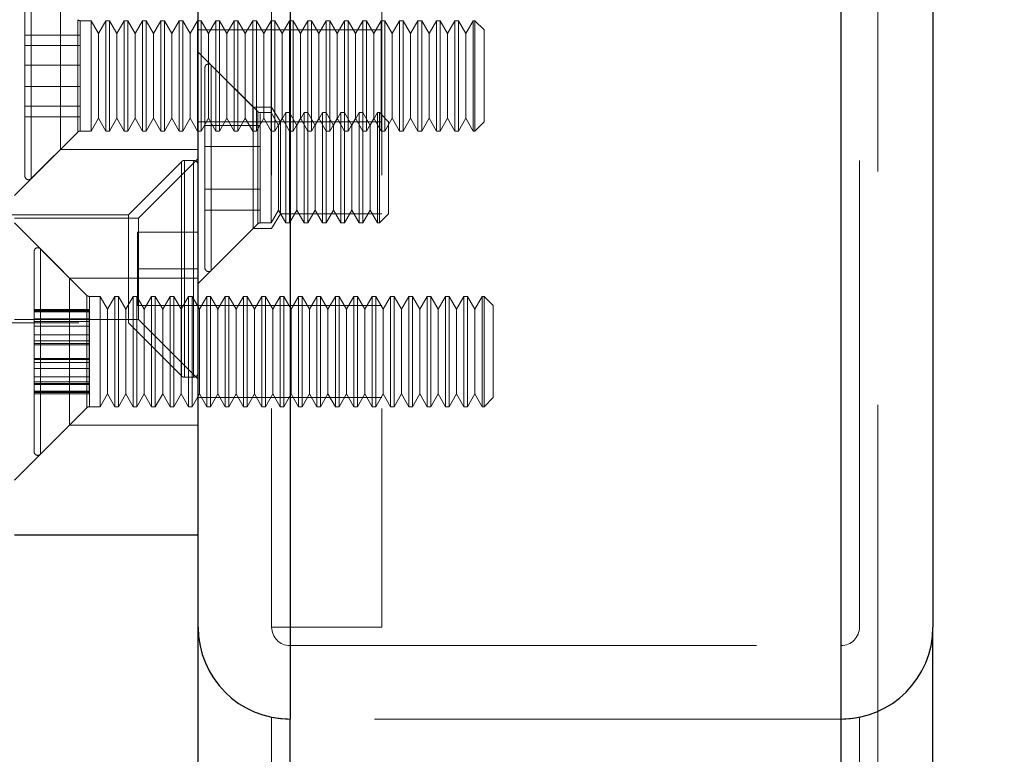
# Model space of a CAD drawing. Header units: millimetres. Extents: x 8 to 290, y 2 to 202.
# Tile 120 of 189: x 139.01 to 141.69, y 172.79 to 174.79. Entities that reach past the tile are written whole.
import ezdxf

# ---------------------------------------------------------------- set-up
doc = ezdxf.new("R2010")
doc.units = ezdxf.units.MM
doc.linetypes.add('HIDDEN', pattern=[1.905, 1.27, -0.635])
doc.styles.add('SLDTEXTSTYLE2', font='TXT', dxfattribs={"width": 0.605})
doc.dimstyles.new('SLDDIMSTYLE0', dxfattribs={"dimtxt": 2.568319, "dimasz": 3, "dimexe": 0, "dimexo": 0.0625, "dimgap": 0.64208, "dimtad": 1, "dimlfac": 20, "dimrnd": 1e-09, "dimzin": 12, "dimdsep": 46, "dimtxsty": 'SLDTEXTSTYLE2', "dimsah": 1, "dimcen": 0.09, "dimadec": 0, "dimazin": 3, "dimtfac": 1, "dimtmove": 0, "dimatfit": 0, "dimfxl": 1, "dimfrac": 2, "dimtolj": 1, "dimtzin": 12, "dimarcsym": 0})
doc.dimstyles.new('SLDDIMSTYLE1', dxfattribs={"dimtxt": 3.595646, "dimasz": 3, "dimexe": 0, "dimexo": 0.0625, "dimgap": 0.898912, "dimtad": 1, "dimlfac": 20, "dimrnd": 1e-09, "dimzin": 12, "dimdsep": 46, "dimtxsty": 'SLDTEXTSTYLE2', "dimsah": 1, "dimcen": 0.09, "dimadec": 0, "dimazin": 3, "dimtfac": 1, "dimtofl": 0, "dimtmove": 0, "dimatfit": 3, "dimfxl": 1, "dimfrac": 2, "dimtolj": 1, "dimtzin": 12, "dimarcsym": 0})
doc.dimstyles.new('SLDDIMSTYLE2', dxfattribs={"dimtxt": 2.568319, "dimasz": 3, "dimexe": 0, "dimexo": 0.0625, "dimgap": 0.64208, "dimtad": 1, "dimlfac": 20, "dimrnd": 1e-09, "dimzin": 12, "dimdsep": 46, "dimtxsty": 'SLDTEXTSTYLE2', "dimsah": 1, "dimcen": 0.09, "dimadec": 0, "dimazin": 3, "dimtfac": 1, "dimtofl": 0, "dimtmove": 0, "dimatfit": 3, "dimfxl": 1, "dimfrac": 2, "dimtolj": 1, "dimtzin": 12, "dimarcsym": 0})

# ---------------------------------------------------------------- blocks, each defined once
blk = doc.blocks.new('_D')
at = {"color": 7, "linetype": 'Continuous', "lineweight": 0}
for p, q in [((147.6323, 177.0108), (147.6323, 182.5968)), ((142.5417, 177.0108), (148.6323, 177.0108)), ((147.6323, 177.0108), (147.6323, 176.0108)), ((142.5417, 176.0108), (148.6323, 176.0108)), ((147.6323, 176.0108), (147.6323, 176.0008))]:
    blk.add_line(p, q, dxfattribs=at)
at = {"color": 7, "linetype": 'Continuous', "lineweight": 18}
for points in [[(147.6323, 177.0108), (148.3823, 180.0108), (146.8823, 180.0108)], [(147.6323, 176.0108), (146.8823, 173.0108), (148.3823, 173.0108)]]:
    blk.add_solid(points, dxfattribs=at)
at = {"color": 7, "linetype": 'Continuous', "lineweight": 18, "insert": (144.2216, 178.6771), "char_height": 2.64583, "attachment_point": 1, "rotation": 90, "style": 'SLDTEXTSTYLE2'}
blk.add_mtext('20', dxfattribs=at)
blk = doc.blocks.new('_D_1')
at = {"color": 7, "linetype": 'Continuous', "lineweight": 0}
for p, q in [((142.5417, 177.0108), (152.6417, 177.0108)), ((151.6417, 177.0108), (151.6417, 139.8358)), ((142.3667, 139.8358), (152.6417, 139.8358))]:
    blk.add_line(p, q, dxfattribs=at)
at = {"color": 7, "linetype": 'Continuous', "lineweight": 18}
for points in [[(151.6417, 177.0108), (150.8917, 174.0108), (152.3917, 174.0108)], [(151.6417, 139.8358), (152.3917, 142.8358), (150.8917, 142.8358)]]:
    blk.add_solid(points, dxfattribs=at)
at = {"color": 7, "linetype": 'Continuous', "lineweight": 18, "insert": (146.8668, 150.8778), "char_height": 3.70417, "attachment_point": 1, "rotation": 90, "style": 'SLDTEXTSTYLE2'}
blk.add_mtext('743,50', dxfattribs=at)
blk = doc.blocks.new('_D_3')
at = {"color": 7, "linetype": 'Continuous', "lineweight": 0}
blk.add_line((33.8917, 159.5789), (139.4917, 159.5789), dxfattribs=at)
at = {"color": 7, "linetype": 'Continuous', "lineweight": 18}
for points in [[(33.8917, 159.5789), (36.8917, 158.8289), (36.8917, 160.3289)], [(139.4917, 159.5789), (136.4917, 160.3289), (136.4917, 158.8289)]]:
    blk.add_solid(points, dxfattribs=at)
at = {"color": 7, "linetype": 'Continuous', "lineweight": 18, "insert": (82.772, 162.9896), "char_height": 2.64583, "attachment_point": 1, "style": 'SLDTEXTSTYLE2'}
blk.add_mtext('2112', dxfattribs=at)

msp = doc.modelspace()

# ---------------------------------------------------------------- linework, layer by layer
at = {"color": 7, "linetype": 'HIDDEN', "lineweight": 18}
for p, q in [((141.24172, 140.08584), (141.24172, 175.78584)), ((141.34172, 140.08584), (141.34172, 175.78584)), ((141.24172, 173.08584), (141.24172, 175.68584)), ((139.69172, 175.63584), (139.69172, 173.13584)), ((139.99172, 175.63584), (139.99172, 173.13584)), ((141.24172, 140.08584), (141.24172, 175.63584)), ((141.29172, 173.13584), (141.29172, 175.63584)), ((139.02008, 174.56314), (139.02008, 174.90834)), ((139.03715, 174.35654), (139.03715, 174.91448)), ((139.11672, 174.63584), (139.11672, 174.83584)), ((139.16379, 174.4836), (139.16379, 174.78807)), ((139.20008, 174.78584), (139.17086, 174.78584)), ((139.17086, 174.48652), (139.17086, 174.78515)), ((139.20008, 174.59582), (139.20008, 174.78584)), ((139.22008, 174.7512), (139.20008, 174.78584)), ((139.24008, 174.78584), (139.22008, 174.7512)), ((139.24008, 174.59582), (139.24008, 174.78584)), ((139.25008, 174.78584), (139.24008, 174.78584)), ((139.25008, 174.59582), (139.25008, 174.78584)), ((139.27008, 174.7512), (139.25008, 174.78584)), ((139.29008, 174.78584), (139.27008, 174.7512)), ((139.29008, 174.59582), (139.29008, 174.78584)), ((139.30008, 174.78584), (139.29008, 174.78584)), ((139.30008, 174.59582), (139.30008, 174.78584)), ((139.32008, 174.7512), (139.30008, 174.78584)), ((139.34008, 174.78584), (139.32008, 174.7512)), ((139.34008, 174.59582), (139.34008, 174.78584)), ((139.35008, 174.78584), (139.34008, 174.78584)), ((139.35008, 174.59582), (139.35008, 174.78584)), ((139.37008, 174.7512), (139.35008, 174.78584)), ((139.39008, 174.78584), (139.37008, 174.7512)), ((139.39008, 174.59582), (139.39008, 174.78584)), ((139.40008, 174.78584), (139.39008, 174.78584)), ((139.40008, 174.59582), (139.40008, 174.78584)), ((139.42008, 174.7512), (139.40008, 174.78584)), ((139.44008, 174.78584), (139.42008, 174.7512)), ((139.44008, 174.59582), (139.44008, 174.78584)), ((139.45008, 174.78584), (139.44008, 174.78584)), ((139.45008, 174.59582), (139.45008, 174.78584)), ((139.47008, 174.7512), (139.45008, 174.78584)), ((139.49008, 174.78584), (139.47008, 174.7512)), ((139.49008, 174.59582), (139.49008, 174.78584)), ((139.50008, 174.78584), (139.49008, 174.78584)), ((139.50008, 174.59582), (139.50008, 174.78584)), ((139.52008, 174.7512), (139.50008, 174.78584)), ((139.54008, 174.78584), (139.52008, 174.7512)), ((139.54008, 174.59582), (139.54008, 174.78584)), ((139.55008, 174.78584), (139.54008, 174.78584)), ((139.55008, 174.59582), (139.55008, 174.78584)), ((139.57008, 174.7512), (139.55008, 174.78584)), ((139.59008, 174.78584), (139.57008, 174.7512)), ((139.59008, 174.59582), (139.59008, 174.78584)), ((139.60008, 174.78584), (139.59008, 174.78584)), ((139.60008, 174.59582), (139.60008, 174.78584)), ((139.62008, 174.7512), (139.60008, 174.78584)), ((139.64008, 174.78584), (139.62008, 174.7512)), ((139.64008, 174.59582), (139.64008, 174.78584)), ((139.65008, 174.78584), (139.64008, 174.78584)), ((139.65008, 174.59582), (139.65008, 174.78584)), ((139.67008, 174.7512), (139.65008, 174.78584)), ((139.69008, 174.78584), (139.67008, 174.7512)), ((139.69008, 174.59582), (139.69008, 174.78584)), ((139.70008, 174.78584), (139.69008, 174.78584)), ((139.70008, 174.59582), (139.70008, 174.78584)), ((139.72008, 174.7512), (139.70008, 174.78584)), ((139.74008, 174.78584), (139.72008, 174.7512)), ((139.74008, 174.59582), (139.74008, 174.78584)), ((139.75008, 174.78584), (139.74008, 174.78584)), ((139.75008, 174.59582), (139.75008, 174.78584)), ((139.77008, 174.7512), (139.75008, 174.78584)), ((139.79008, 174.78584), (139.77008, 174.7512)), ((139.79008, 174.59582), (139.79008, 174.78584)), ((139.80008, 174.78584), (139.79008, 174.78584)), ((139.80008, 174.59582), (139.80008, 174.78584)), ((139.82008, 174.7512), (139.80008, 174.78584)), ((139.84008, 174.78584), (139.82008, 174.7512)), ((139.84008, 174.59582), (139.84008, 174.78584)), ((139.85008, 174.78584), (139.84008, 174.78584)), ((139.85008, 174.59582), (139.85008, 174.78584)), ((139.87008, 174.7512), (139.85008, 174.78584)), ((139.89008, 174.78584), (139.87008, 174.7512)), ((139.89008, 174.59582), (139.89008, 174.78584)), ((139.90008, 174.78584), (139.89008, 174.78584)), ((139.90008, 174.59582), (139.90008, 174.78584)), ((139.92008, 174.7512), (139.90008, 174.78584)), ((139.94008, 174.78584), (139.92008, 174.7512)), ((139.94008, 174.59582), (139.94008, 174.78584)), ((139.95008, 174.78584), (139.94008, 174.78584)), ((139.95008, 174.59582), (139.95008, 174.78584)), ((139.97008, 174.7512), (139.95008, 174.78584)), ((139.99008, 174.78584), (139.97008, 174.7512)), ((139.99008, 174.59582), (139.99008, 174.78584)), ((140.00008, 174.78584), (139.99008, 174.78584)), ((140.00008, 174.59582), (140.00008, 174.78584)), ((140.02008, 174.7512), (140.00008, 174.78584)), ((140.04008, 174.78584), (140.02008, 174.7512)), ((140.04008, 174.59582), (140.04008, 174.78584)), ((140.05008, 174.78584), (140.04008, 174.78584)), ((140.05008, 174.59582), (140.05008, 174.78584)), ((140.07008, 174.7512), (140.05008, 174.78584)), ((140.09008, 174.78584), (140.07008, 174.7512)), ((140.09008, 174.59582), (140.09008, 174.78584)), ((140.10008, 174.78584), (140.09008, 174.78584)), ((140.10008, 174.59582), (140.10008, 174.78584)), ((140.12008, 174.7512), (140.10008, 174.78584)), ((140.14008, 174.78584), (140.12008, 174.7512)), ((140.14008, 174.59582), (140.14008, 174.78584)), ((140.15008, 174.78584), (140.14008, 174.78584)), ((140.15008, 174.59582), (140.15008, 174.78584)), ((140.17008, 174.7512), (140.15008, 174.78584)), ((140.19008, 174.78584), (140.17008, 174.7512)), ((140.19008, 174.59582), (140.19008, 174.78584)), ((140.20008, 174.78584), (140.19008, 174.78584)), ((140.20008, 174.59582), (140.20008, 174.78584)), ((140.22008, 174.7512), (140.20008, 174.78584)), ((140.24008, 174.78584), (140.22008, 174.7512)), ((140.24008, 174.59582), (140.24008, 174.78584)), ((140.24508, 174.78584), (140.24008, 174.78584)), ((140.24508, 174.59582), (140.24508, 174.78584)), ((140.27008, 174.76084), (140.24508, 174.78584)), ((139.17008, 174.74712), (139.02008, 174.74712)), ((139.17008, 174.6648), (139.17008, 174.74712)), ((139.22008, 174.60506), (139.22008, 174.7512)), ((139.27008, 174.60506), (139.27008, 174.7512)), ((139.32008, 174.60506), (139.32008, 174.7512)), ((139.37008, 174.60506), (139.37008, 174.7512)), ((139.42008, 174.60506), (139.42008, 174.7512)), ((139.47008, 174.60506), (139.47008, 174.7512)), ((139.69172, 174.76084), (139.49172, 174.76084)), ((139.52008, 174.60506), (139.52008, 174.7512)), ((139.57008, 174.60506), (139.57008, 174.7512)), ((139.62008, 174.60506), (139.62008, 174.7512)), ((139.67008, 174.60506), (139.67008, 174.7512)), ((139.99172, 174.76084), (139.69172, 174.76084)), ((139.72008, 174.60506), (139.72008, 174.7512)), ((139.77008, 174.60506), (139.77008, 174.7512)), ((139.82008, 174.60506), (139.82008, 174.7512)), ((139.87008, 174.60506), (139.87008, 174.7512)), ((139.92008, 174.60506), (139.92008, 174.7512)), ((139.97008, 174.60506), (139.97008, 174.7512)), ((140.02008, 174.60506), (140.02008, 174.7512)), ((140.07008, 174.60506), (140.07008, 174.7512)), ((140.12008, 174.60506), (140.12008, 174.7512)), ((140.17008, 174.60506), (140.17008, 174.7512)), ((140.22008, 174.60506), (140.22008, 174.7512)), ((140.27008, 174.60249), (140.27008, 174.76084)), ((139.17008, 174.71816), (139.02008, 174.71816)), ((139.64172, 174.55084), (139.49172, 174.70084)), ((139.17008, 174.6648), (139.02008, 174.6648)), ((139.17008, 174.55352), (139.17008, 174.6648)), ((139.65379, 174.53877), (139.52715, 174.66541)), ((139.52715, 174.66486), (139.52715, 174.10682)), ((139.52715, 174.66486), (139.52715, 174.10682)), ((139.51008, 174.11334), (139.51008, 174.65834)), ((139.11672, 174.43584), (139.11672, 174.63584)), ((139.17008, 174.60687), (139.02008, 174.60687)), ((139.20008, 174.48584), (139.20008, 174.59582)), ((139.22008, 174.52048), (139.22008, 174.60506)), ((139.24008, 174.48584), (139.24008, 174.59582)), ((139.25008, 174.48584), (139.25008, 174.59582)), ((139.27008, 174.52048), (139.27008, 174.60506)), ((139.29008, 174.48584), (139.29008, 174.59582)), ((139.30008, 174.48584), (139.30008, 174.59582)), ((139.32008, 174.52048), (139.32008, 174.60506)), ((139.34008, 174.48584), (139.34008, 174.59582)), ((139.35008, 174.48584), (139.35008, 174.59582)), ((139.37008, 174.52048), (139.37008, 174.60506)), ((139.39008, 174.48584), (139.39008, 174.59582)), ((139.40008, 174.48584), (139.40008, 174.59582)), ((139.42008, 174.52048), (139.42008, 174.60506)), ((139.44008, 174.48584), (139.44008, 174.59582)), ((139.45008, 174.48584), (139.45008, 174.59582)), ((139.47008, 174.52048), (139.47008, 174.60506)), ((139.49008, 174.48584), (139.49008, 174.59582)), ((139.50008, 174.48584), (139.50008, 174.59582)), ((139.52008, 174.52048), (139.52008, 174.60506)), ((139.54008, 174.48584), (139.54008, 174.59582)), ((139.55008, 174.48584), (139.55008, 174.59582)), ((139.57008, 174.52048), (139.57008, 174.60506)), ((139.59008, 174.48584), (139.59008, 174.59582)), ((139.60008, 174.48584), (139.60008, 174.59582)), ((139.62008, 174.52048), (139.62008, 174.60506)), ((139.64008, 174.48584), (139.64008, 174.59582)), ((139.65008, 174.48584), (139.65008, 174.59582)), ((139.67008, 174.52048), (139.67008, 174.60506)), ((139.69008, 174.53584), (139.69008, 174.59582)), ((139.70008, 174.48584), (139.70008, 174.59582)), ((139.72008, 174.52048), (139.72008, 174.60506)), ((139.74008, 174.53584), (139.74008, 174.59582)), ((139.75008, 174.48584), (139.75008, 174.59582)), ((139.77008, 174.52048), (139.77008, 174.60506)), ((139.79008, 174.53584), (139.79008, 174.59582)), ((139.80008, 174.48584), (139.80008, 174.59582)), ((139.82008, 174.52048), (139.82008, 174.60506)), ((139.84008, 174.53584), (139.84008, 174.59582)), ((139.85008, 174.48584), (139.85008, 174.59582)), ((139.87008, 174.52048), (139.87008, 174.60506)), ((139.89008, 174.53584), (139.89008, 174.59582)), ((139.90008, 174.48584), (139.90008, 174.59582)), ((139.92008, 174.52048), (139.92008, 174.60506)), ((139.94008, 174.53584), (139.94008, 174.59582)), ((139.95008, 174.48584), (139.95008, 174.59582)), ((139.97008, 174.52048), (139.97008, 174.60506)), ((139.99008, 174.48584), (139.99008, 174.59582)), ((140.00008, 174.48584), (140.00008, 174.59582)), ((140.02008, 174.52048), (140.02008, 174.60506)), ((140.04008, 174.48584), (140.04008, 174.59582)), ((140.05008, 174.48584), (140.05008, 174.59582)), ((140.07008, 174.52048), (140.07008, 174.60506)), ((140.09008, 174.48584), (140.09008, 174.59582)), ((140.10008, 174.48584), (140.10008, 174.59582)), ((140.12008, 174.52048), (140.12008, 174.60506)), ((140.14008, 174.48584), (140.14008, 174.59582)), ((140.15008, 174.48584), (140.15008, 174.59582)), ((140.17008, 174.52048), (140.17008, 174.60506)), ((140.19008, 174.48584), (140.19008, 174.59582)), ((140.20008, 174.48584), (140.20008, 174.59582)), ((140.22008, 174.52048), (140.22008, 174.60506)), ((140.24008, 174.48584), (140.24008, 174.59582)), ((140.24508, 174.48584), (140.24508, 174.59582)), ((140.27008, 174.51084), (140.27008, 174.60249)), ((139.02008, 174.36334), (139.02008, 174.56314)), ((139.17008, 174.55352), (139.02008, 174.55352)), ((139.17008, 174.52455), (139.17008, 174.55352)), ((139.64172, 174.38584), (139.64172, 174.55084)), ((139.69172, 174.55084), (139.64172, 174.55084)), ((139.65379, 174.53644), (139.65379, 174.23523)), ((139.65379, 174.53644), (139.65379, 174.23523)), ((139.69008, 174.53584), (139.66086, 174.53584)), ((139.66086, 174.53356), (139.66086, 174.23812)), ((139.66086, 174.53356), (139.66086, 174.23812)), ((139.69008, 174.23584), (139.69008, 174.53584)), ((139.71008, 174.5012), (139.69008, 174.53584)), ((139.71575, 174.51084), (139.69172, 174.55084)), ((139.73008, 174.53584), (139.71008, 174.5012)), ((139.73008, 174.23584), (139.73008, 174.53584)), ((139.74008, 174.53584), (139.73008, 174.53584)), ((139.74008, 174.23584), (139.74008, 174.53584)), ((139.76008, 174.5012), (139.74008, 174.53584)), ((139.78008, 174.53584), (139.76008, 174.5012)), ((139.78008, 174.23584), (139.78008, 174.53584)), ((139.79008, 174.53584), (139.78008, 174.53584)), ((139.79008, 174.23584), (139.79008, 174.53584)), ((139.81008, 174.5012), (139.79008, 174.53584)), ((139.83008, 174.53584), (139.81008, 174.5012)), ((139.83008, 174.23584), (139.83008, 174.53584)), ((139.84008, 174.53584), (139.83008, 174.53584)), ((139.84008, 174.23584), (139.84008, 174.53584)), ((139.86008, 174.5012), (139.84008, 174.53584)), ((139.88008, 174.53584), (139.86008, 174.5012)), ((139.88008, 174.23584), (139.88008, 174.53584)), ((139.89008, 174.53584), (139.88008, 174.53584)), ((139.89008, 174.23584), (139.89008, 174.53584)), ((139.91008, 174.5012), (139.89008, 174.53584)), ((139.93008, 174.53584), (139.91008, 174.5012)), ((139.93008, 174.23584), (139.93008, 174.53584)), ((139.94008, 174.53584), (139.93008, 174.53584)), ((139.94008, 174.23584), (139.94008, 174.53584)), ((139.96008, 174.5012), (139.94008, 174.53584)), ((139.98008, 174.53584), (139.96008, 174.5012)), ((139.98008, 174.23584), (139.98008, 174.53584)), ((139.98508, 174.53584), (139.98008, 174.53584)), ((139.98508, 174.23584), (139.98508, 174.53584)), ((140.01008, 174.51084), (139.98508, 174.53584)), ((139.17008, 174.52455), (139.02008, 174.52455)), ((139.20008, 174.48584), (139.22008, 174.52048)), ((139.22008, 174.52048), (139.24008, 174.48584)), ((139.25008, 174.48584), (139.27008, 174.52048)), ((139.27008, 174.52048), (139.29008, 174.48584)), ((139.30008, 174.48584), (139.32008, 174.52048)), ((139.32008, 174.52048), (139.34008, 174.48584)), ((139.35008, 174.48584), (139.37008, 174.52048)), ((139.37008, 174.52048), (139.39008, 174.48584)), ((139.40008, 174.48584), (139.42008, 174.52048)), ((139.42008, 174.52048), (139.44008, 174.48584)), ((139.45008, 174.48584), (139.47008, 174.52048)), ((139.47008, 174.52048), (139.49008, 174.48584)), ((139.49172, 174.51084), (139.69172, 174.51084)), ((139.50008, 174.48584), (139.52008, 174.52048)), ((139.52008, 174.52048), (139.54008, 174.48584)), ((139.55008, 174.48584), (139.57008, 174.52048)), ((139.57008, 174.52048), (139.59008, 174.48584)), ((139.60008, 174.48584), (139.62008, 174.52048)), ((139.62008, 174.52048), (139.64008, 174.48584)), ((139.65008, 174.48584), (139.67008, 174.52048)), ((139.67008, 174.52048), (139.69008, 174.48584)), ((139.69172, 174.51084), (139.71575, 174.51084)), ((139.70008, 174.48584), (139.72008, 174.52048)), ((139.71575, 174.51084), (139.71575, 174.38584)), ((139.99172, 174.51084), (139.71575, 174.51084)), ((139.72008, 174.52048), (139.74008, 174.48584)), ((139.75008, 174.48584), (139.77008, 174.52048)), ((139.77008, 174.52048), (139.79008, 174.48584)), ((139.80008, 174.48584), (139.82008, 174.52048)), ((139.82008, 174.52048), (139.84008, 174.48584)), ((139.85008, 174.48584), (139.87008, 174.52048)), ((139.87008, 174.52048), (139.89008, 174.48584)), ((139.90008, 174.48584), (139.92008, 174.52048)), ((139.92008, 174.52048), (139.94008, 174.48584)), ((139.95008, 174.48584), (139.97008, 174.52048)), ((139.97008, 174.52048), (139.99008, 174.48584)), ((140.00008, 174.48584), (140.02008, 174.52048)), ((140.01008, 174.26084), (140.01008, 174.51084)), ((140.02008, 174.52048), (140.04008, 174.48584)), ((140.05008, 174.48584), (140.07008, 174.52048)), ((140.07008, 174.52048), (140.09008, 174.48584)), ((140.10008, 174.48584), (140.12008, 174.52048)), ((140.12008, 174.52048), (140.14008, 174.48584)), ((140.15008, 174.48584), (140.17008, 174.52048)), ((140.17008, 174.52048), (140.19008, 174.48584)), ((140.20008, 174.48584), (140.22008, 174.52048)), ((140.22008, 174.52048), (140.24008, 174.48584)), ((140.24508, 174.48584), (140.27008, 174.51084)), ((139.03715, 174.35627), (139.16379, 174.48291)), ((139.17086, 174.48584), (139.20008, 174.48584)), ((139.24008, 174.48584), (139.25008, 174.48584)), ((139.29008, 174.48584), (139.30008, 174.48584)), ((139.34008, 174.48584), (139.35008, 174.48584)), ((139.39008, 174.48584), (139.40008, 174.48584)), ((139.44008, 174.48584), (139.45008, 174.48584)), ((139.49008, 174.48584), (139.50008, 174.48584)), ((139.66008, 174.50131), (139.51008, 174.50131)), ((139.54008, 174.48584), (139.55008, 174.48584)), ((139.59008, 174.48584), (139.60008, 174.48584)), ((139.64008, 174.48584), (139.65008, 174.48584)), ((139.66008, 174.44357), (139.66008, 174.50131)), ((139.69008, 174.48584), (139.70008, 174.48584)), ((139.71008, 174.27048), (139.71008, 174.5012)), ((139.74008, 174.48584), (139.75008, 174.48584)), ((139.76008, 174.27048), (139.76008, 174.5012)), ((139.79008, 174.48584), (139.80008, 174.48584)), ((139.81008, 174.27048), (139.81008, 174.5012)), ((139.84008, 174.48584), (139.85008, 174.48584)), ((139.86008, 174.27048), (139.86008, 174.5012)), ((139.89008, 174.48584), (139.90008, 174.48584)), ((139.91008, 174.27048), (139.91008, 174.5012)), ((139.94008, 174.48584), (139.95008, 174.48584)), ((139.96008, 174.27048), (139.96008, 174.5012)), ((139.99008, 174.48584), (140.00008, 174.48584)), ((140.04008, 174.48584), (140.05008, 174.48584)), ((140.09008, 174.48584), (140.10008, 174.48584)), ((140.14008, 174.48584), (140.15008, 174.48584)), ((140.19008, 174.48584), (140.20008, 174.48584)), ((140.24008, 174.48584), (140.24508, 174.48584)), ((138.99172, 174.31084), (139.11672, 174.43584)), ((139.11672, 174.43584), (139.49172, 174.43584)), ((139.66008, 174.44357), (139.51008, 174.44357)), ((139.66008, 174.3281), (139.66008, 174.44357)), ((139.44606, 174.40218), (139.30172, 174.25784)), ((139.49172, 174.41084), (139.32922, 174.24834)), ((139.44606, 173.82109), (139.44606, 174.40211)), ((139.44606, 174.40211), (139.44606, 173.82109)), ((139.47922, 174.40584), (139.4549, 174.40584)), ((139.4549, 173.81745), (139.4549, 174.40577)), ((139.4549, 174.40577), (139.4549, 173.81745)), ((139.47922, 173.81745), (139.47922, 174.40577)), ((139.47922, 174.40577), (139.47922, 173.81745)), ((139.64172, 174.22084), (139.64172, 174.38584)), ((139.71575, 174.38584), (139.71575, 174.26084)), ((139.66008, 174.3281), (139.51008, 174.3281)), ((139.66008, 174.27037), (139.66008, 174.3281)), ((139.66008, 174.27037), (139.51008, 174.27037)), ((139.69008, 174.23584), (139.71008, 174.27048)), ((139.71008, 174.27048), (139.73008, 174.23584)), ((139.74008, 174.23584), (139.76008, 174.27048)), ((139.76008, 174.27048), (139.78008, 174.23584)), ((139.79008, 174.23584), (139.81008, 174.27048)), ((139.81008, 174.27048), (139.83008, 174.23584)), ((139.84008, 174.23584), (139.86008, 174.27048)), ((139.86008, 174.27048), (139.88008, 174.23584)), ((139.89008, 174.23584), (139.91008, 174.27048)), ((139.91008, 174.27048), (139.93008, 174.23584)), ((139.94008, 174.23584), (139.96008, 174.27048)), ((139.96008, 174.27048), (139.98008, 174.23584)), ((139.30172, 174.25784), (135.99172, 174.25784)), ((139.32922, 174.24834), (138.99172, 174.24834)), ((139.14172, 174.08584), (138.99172, 174.23584)), ((139.30172, 173.96384), (139.30172, 174.25784)), ((139.32922, 174.24834), (139.32922, 173.97334)), ((139.66086, 174.23584), (139.69008, 174.23584)), ((139.69172, 174.22084), (139.71575, 174.26084)), ((139.71575, 174.26084), (139.99172, 174.26084)), ((139.73008, 174.23584), (139.74008, 174.23584)), ((139.78008, 174.23584), (139.79008, 174.23584)), ((139.83008, 174.23584), (139.84008, 174.23584)), ((139.88008, 174.23584), (139.89008, 174.23584)), ((139.93008, 174.23584), (139.94008, 174.23584)), ((139.98008, 174.23584), (139.98508, 174.23584)), ((139.98508, 174.23584), (140.01008, 174.26084)), ((139.32672, 174.11084), (139.32672, 174.21084)), ((139.49172, 174.21084), (139.32672, 174.21084)), ((139.49172, 174.07084), (139.64172, 174.22084)), ((139.52715, 174.10627), (139.65379, 174.23291)), ((139.64172, 174.22084), (139.69172, 174.22084)), ((139.04508, 173.61334), (139.04508, 174.15834)), ((139.18879, 174.03877), (139.06215, 174.16541)), ((139.06215, 173.6083), (139.06215, 174.1654)), ((139.06215, 173.60755), (139.06215, 174.16528)), ((139.06215, 173.6068), (139.06215, 174.16484)), ((139.06215, 173.60658), (139.06215, 174.16456)), ((139.32672, 174.01084), (139.32672, 174.11084)), ((139.49172, 174.11084), (139.32672, 174.11084)), ((139.14172, 173.88584), (139.14172, 174.08584)), ((139.49172, 174.08584), (139.14172, 174.08584)), ((139.18879, 173.73316), (139.18879, 174.03851)), ((139.18879, 173.73355), (139.18879, 174.03812)), ((139.18879, 173.73485), (139.18879, 174.03683)), ((139.18879, 173.73492), (139.18879, 174.03675)), ((139.22508, 174.03584), (139.19586, 174.03584)), ((139.19586, 173.73609), (139.19586, 174.03559)), ((139.19586, 173.73647), (139.19586, 174.0352)), ((139.19586, 173.73774), (139.19586, 174.03393)), ((139.19586, 173.73781), (139.19586, 174.03386)), ((139.22508, 173.73584), (139.22508, 174.03584)), ((139.24508, 174.0012), (139.22508, 174.03584)), ((139.26508, 174.03584), (139.24508, 174.0012)), ((139.26508, 173.73584), (139.26508, 174.03584)), ((139.27508, 174.03584), (139.26508, 174.03584)), ((139.27508, 173.73584), (139.27508, 174.03584)), ((139.29508, 174.0012), (139.27508, 174.03584)), ((139.31508, 174.03584), (139.29508, 174.0012)), ((139.31508, 173.73584), (139.31508, 174.03584)), ((139.32508, 174.03584), (139.31508, 174.03584)), ((139.32508, 173.73584), (139.32508, 174.03584)), ((139.34508, 174.0012), (139.32508, 174.03584)), ((139.36508, 174.03584), (139.34508, 174.0012)), ((139.36508, 173.73584), (139.36508, 174.03584)), ((139.37508, 174.03584), (139.36508, 174.03584)), ((139.37508, 173.73584), (139.37508, 174.03584)), ((139.39508, 174.0012), (139.37508, 174.03584)), ((139.41508, 174.03584), (139.39508, 174.0012)), ((139.41508, 173.73584), (139.41508, 174.03584)), ((139.42508, 174.03584), (139.41508, 174.03584)), ((139.42508, 173.73584), (139.42508, 174.03584)), ((139.44508, 174.0012), (139.42508, 174.03584)), ((139.46508, 174.03584), (139.44508, 174.0012)), ((139.46508, 173.73584), (139.46508, 174.03584)), ((139.47508, 174.03584), (139.46508, 174.03584)), ((139.47508, 173.73584), (139.47508, 174.03584)), ((139.49508, 174.0012), (139.47508, 174.03584)), ((139.51508, 174.03584), (139.49508, 174.0012)), ((139.51508, 173.73584), (139.51508, 174.03584)), ((139.52508, 174.03584), (139.51508, 174.03584)), ((139.52508, 173.73584), (139.52508, 174.03584)), ((139.54508, 174.0012), (139.52508, 174.03584)), ((139.56508, 174.03584), (139.54508, 174.0012)), ((139.56508, 173.73584), (139.56508, 174.03584)), ((139.57508, 174.03584), (139.56508, 174.03584)), ((139.57508, 173.73584), (139.57508, 174.03584)), ((139.59508, 174.0012), (139.57508, 174.03584)), ((139.61508, 174.03584), (139.59508, 174.0012)), ((139.61508, 173.73584), (139.61508, 174.03584)), ((139.62508, 174.03584), (139.61508, 174.03584)), ((139.62508, 173.73584), (139.62508, 174.03584)), ((139.64508, 174.0012), (139.62508, 174.03584)), ((139.66508, 174.03584), (139.64508, 174.0012)), ((139.66508, 173.73584), (139.66508, 174.03584)), ((139.67508, 174.03584), (139.66508, 174.03584)), ((139.67508, 173.73584), (139.67508, 174.03584)), ((139.69508, 174.0012), (139.67508, 174.03584)), ((139.71508, 174.03584), (139.69508, 174.0012)), ((139.71508, 173.73584), (139.71508, 174.03584)), ((139.72508, 174.03584), (139.71508, 174.03584)), ((139.72508, 173.73584), (139.72508, 174.03584)), ((139.74508, 174.0012), (139.72508, 174.03584)), ((139.76508, 174.03584), (139.74508, 174.0012)), ((139.76508, 173.73584), (139.76508, 174.03584)), ((139.77508, 174.03584), (139.76508, 174.03584)), ((139.77508, 173.73584), (139.77508, 174.03584)), ((139.79508, 174.0012), (139.77508, 174.03584)), ((139.81508, 174.03584), (139.79508, 174.0012)), ((139.81508, 173.73584), (139.81508, 174.03584)), ((139.82508, 174.03584), (139.81508, 174.03584)), ((139.82508, 173.73584), (139.82508, 174.03584)), ((139.84508, 174.0012), (139.82508, 174.03584)), ((139.86508, 174.03584), (139.84508, 174.0012)), ((139.86508, 173.73584), (139.86508, 174.03584)), ((139.87508, 174.03584), (139.86508, 174.03584)), ((139.87508, 173.73584), (139.87508, 174.03584)), ((139.89508, 174.0012), (139.87508, 174.03584)), ((139.91508, 174.03584), (139.89508, 174.0012)), ((139.91508, 173.73584), (139.91508, 174.03584)), ((139.92508, 174.03584), (139.91508, 174.03584)), ((139.92508, 173.73584), (139.92508, 174.03584)), ((139.94508, 174.0012), (139.92508, 174.03584)), ((139.96508, 174.03584), (139.94508, 174.0012)), ((139.96508, 173.73584), (139.96508, 174.03584)), ((139.97508, 174.03584), (139.96508, 174.03584)), ((139.97508, 173.73584), (139.97508, 174.03584)), ((139.99508, 174.0012), (139.97508, 174.03584)), ((140.01508, 174.03584), (139.99508, 174.0012)), ((140.01508, 173.73584), (140.01508, 174.03584)), ((140.02508, 174.03584), (140.01508, 174.03584)), ((140.02508, 173.73584), (140.02508, 174.03584)), ((140.04508, 174.0012), (140.02508, 174.03584)), ((140.06508, 174.03584), (140.04508, 174.0012)), ((140.06508, 173.73584), (140.06508, 174.03584)), ((140.07508, 174.03584), (140.06508, 174.03584)), ((140.07508, 173.73584), (140.07508, 174.03584)), ((140.09508, 174.0012), (140.07508, 174.03584)), ((140.11508, 174.03584), (140.09508, 174.0012)), ((140.11508, 173.73584), (140.11508, 174.03584)), ((140.12508, 174.03584), (140.11508, 174.03584)), ((140.12508, 173.73584), (140.12508, 174.03584)), ((140.14508, 174.0012), (140.12508, 174.03584)), ((140.16508, 174.03584), (140.14508, 174.0012)), ((140.16508, 173.73584), (140.16508, 174.03584)), ((140.17508, 174.03584), (140.16508, 174.03584)), ((140.17508, 173.73584), (140.17508, 174.03584)), ((140.19508, 174.0012), (140.17508, 174.03584)), ((140.21508, 174.03584), (140.19508, 174.0012)), ((140.21508, 173.73584), (140.21508, 174.03584)), ((140.22508, 174.03584), (140.21508, 174.03584)), ((140.22508, 173.73584), (140.22508, 174.03584)), ((140.24508, 174.0012), (140.22508, 174.03584)), ((140.26508, 174.03584), (140.24508, 174.0012)), ((140.26508, 173.73584), (140.26508, 174.03584)), ((140.27008, 174.03584), (140.26508, 174.03584)), ((140.27008, 173.73584), (140.27008, 174.03584)), ((140.29508, 174.01084), (140.27008, 174.03584)), ((139.19508, 174.00052), (139.04508, 174.00052)), ((139.19508, 173.99723), (139.04508, 173.99723)), ((139.19508, 173.99493), (139.04508, 173.99493)), ((139.19508, 173.99493), (139.19508, 174.00052)), ((139.19508, 173.9076), (139.19508, 173.99493)), ((139.24508, 173.77048), (139.24508, 174.0012)), ((139.29508, 173.77048), (139.29508, 174.0012)), ((139.32672, 174.01084), (139.49172, 174.01084)), ((139.34508, 173.77048), (139.34508, 174.0012)), ((139.39508, 173.77048), (139.39508, 174.0012)), ((139.44508, 173.77048), (139.44508, 174.0012)), ((139.69172, 174.01084), (139.49172, 174.01084)), ((139.49508, 173.77048), (139.49508, 174.0012)), ((139.54508, 173.77048), (139.54508, 174.0012)), ((139.59508, 173.77048), (139.59508, 174.0012)), ((139.64508, 173.77048), (139.64508, 174.0012)), ((139.99172, 174.01084), (139.69172, 174.01084)), ((139.69508, 173.77048), (139.69508, 174.0012)), ((139.74508, 173.77048), (139.74508, 174.0012)), ((139.79508, 173.77048), (139.79508, 174.0012)), ((139.84508, 173.77048), (139.84508, 174.0012)), ((139.89508, 173.77048), (139.89508, 174.0012)), ((139.94508, 173.77048), (139.94508, 174.0012)), ((139.99508, 173.77048), (139.99508, 174.0012)), ((140.04508, 173.77048), (140.04508, 174.0012)), ((140.09508, 173.77048), (140.09508, 174.0012)), ((140.14508, 173.77048), (140.14508, 174.0012)), ((140.19508, 173.77048), (140.19508, 174.0012)), ((140.24508, 173.77048), (140.24508, 174.0012)), ((140.29508, 173.76084), (140.29508, 174.01084)), ((138.99172, 173.97334), (139.32922, 173.97334)), ((139.19508, 173.99386), (139.04508, 173.99386)), ((139.19508, 173.97517), (139.04508, 173.97517)), ((139.19508, 173.97316), (139.04508, 173.97316)), ((139.19508, 173.96786), (139.04508, 173.96786)), ((139.32922, 173.97334), (139.49172, 173.81084)), ((135.99172, 173.96384), (139.30172, 173.96384)), ((139.19508, 173.95483), (139.04508, 173.95483)), ((139.30172, 173.96384), (139.44606, 173.8195)), ((139.19508, 173.93153), (139.04508, 173.93153)), ((139.19508, 173.91521), (139.04508, 173.91521)), ((139.19508, 173.9076), (139.04508, 173.9076)), ((139.19508, 173.90453), (139.04508, 173.90453)), ((139.19508, 173.79851), (139.19508, 173.9076)), ((139.19508, 173.86715), (139.04508, 173.86715)), ((139.19508, 173.86408), (139.04508, 173.86408)), ((139.14172, 173.68584), (139.14172, 173.88584)), ((139.19508, 173.85646), (139.04508, 173.85646)), ((139.19508, 173.84014), (139.04508, 173.84014)), ((139.19508, 173.81685), (139.04508, 173.81685)), ((139.4549, 173.81584), (139.47922, 173.81584)), ((139.19508, 173.80382), (139.04508, 173.80382)), ((139.19508, 173.79851), (139.04508, 173.79851)), ((139.19508, 173.7965), (139.04508, 173.7965)), ((139.19508, 173.77675), (139.19508, 173.79851)), ((139.19508, 173.77781), (139.04508, 173.77781)), ((139.19508, 173.77675), (139.04508, 173.77675)), ((139.19508, 173.77444), (139.04508, 173.77444)), ((139.19508, 173.77115), (139.04508, 173.77115)), ((139.19508, 173.77115), (139.19508, 173.77675)), ((139.22508, 173.73584), (139.24508, 173.77048)), ((139.24508, 173.77048), (139.26508, 173.73584)), ((139.27508, 173.73584), (139.29508, 173.77048)), ((139.29508, 173.77048), (139.31508, 173.73584)), ((139.32508, 173.73584), (139.34508, 173.77048)), ((139.34508, 173.77048), (139.36508, 173.73584)), ((139.37508, 173.73584), (139.39508, 173.77048)), ((139.39508, 173.77048), (139.41508, 173.73584)), ((139.42508, 173.73584), (139.44508, 173.77048)), ((139.44508, 173.77048), (139.46508, 173.73584)), ((139.47508, 173.73584), (139.49508, 173.77048)), ((139.49172, 173.76084), (139.69172, 173.76084)), ((139.49508, 173.77048), (139.51508, 173.73584)), ((139.52508, 173.73584), (139.54508, 173.77048)), ((139.54508, 173.77048), (139.56508, 173.73584)), ((139.57508, 173.73584), (139.59508, 173.77048)), ((139.59508, 173.77048), (139.61508, 173.73584)), ((139.62508, 173.73584), (139.64508, 173.77048)), ((139.64508, 173.77048), (139.66508, 173.73584)), ((139.67508, 173.73584), (139.69508, 173.77048)), ((139.69172, 173.76084), (139.99172, 173.76084)), ((139.69508, 173.77048), (139.71508, 173.73584)), ((139.72508, 173.73584), (139.74508, 173.77048)), ((139.74508, 173.77048), (139.76508, 173.73584)), ((139.77508, 173.73584), (139.79508, 173.77048)), ((139.79508, 173.77048), (139.81508, 173.73584)), ((139.82508, 173.73584), (139.84508, 173.77048)), ((139.84508, 173.77048), (139.86508, 173.73584)), ((139.87508, 173.73584), (139.89508, 173.77048)), ((139.89508, 173.77048), (139.91508, 173.73584)), ((139.92508, 173.73584), (139.94508, 173.77048)), ((139.94508, 173.77048), (139.96508, 173.73584)), ((139.97508, 173.73584), (139.99508, 173.77048)), ((139.99508, 173.77048), (140.01508, 173.73584)), ((140.02508, 173.73584), (140.04508, 173.77048)), ((140.04508, 173.77048), (140.06508, 173.73584)), ((140.07508, 173.73584), (140.09508, 173.77048)), ((140.09508, 173.77048), (140.11508, 173.73584)), ((140.12508, 173.73584), (140.14508, 173.77048)), ((140.14508, 173.77048), (140.16508, 173.73584)), ((140.17508, 173.73584), (140.19508, 173.77048)), ((140.19508, 173.77048), (140.21508, 173.73584)), ((140.22508, 173.73584), (140.24508, 173.77048)), ((140.24508, 173.77048), (140.26508, 173.73584)), ((140.27008, 173.73584), (140.29508, 173.76084)), ((139.06215, 173.60627), (139.18879, 173.73291)), ((139.19586, 173.73584), (139.22508, 173.73584)), ((139.26508, 173.73584), (139.27508, 173.73584)), ((139.31508, 173.73584), (139.32508, 173.73584)), ((139.36508, 173.73584), (139.37508, 173.73584)), ((139.41508, 173.73584), (139.42508, 173.73584)), ((139.46508, 173.73584), (139.47508, 173.73584)), ((139.51508, 173.73584), (139.52508, 173.73584)), ((139.56508, 173.73584), (139.57508, 173.73584)), ((139.61508, 173.73584), (139.62508, 173.73584)), ((139.66508, 173.73584), (139.67508, 173.73584)), ((139.71508, 173.73584), (139.72508, 173.73584)), ((139.76508, 173.73584), (139.77508, 173.73584)), ((139.81508, 173.73584), (139.82508, 173.73584)), ((139.86508, 173.73584), (139.87508, 173.73584)), ((139.91508, 173.73584), (139.92508, 173.73584)), ((139.96508, 173.73584), (139.97508, 173.73584)), ((140.01508, 173.73584), (140.02508, 173.73584)), ((140.06508, 173.73584), (140.07508, 173.73584)), ((140.11508, 173.73584), (140.12508, 173.73584)), ((140.16508, 173.73584), (140.17508, 173.73584)), ((140.21508, 173.73584), (140.22508, 173.73584)), ((140.26508, 173.73584), (140.27008, 173.73584)), ((138.99172, 173.53584), (139.14172, 173.68584)), ((139.14172, 173.68584), (139.49172, 173.68584)), ((139.99172, 173.13584), (139.69172, 173.13584)), ((139.74172, 173.08584), (141.24172, 173.08584)), ((139.69172, 140.08584), (139.69172, 172.89089)), ((141.24172, 172.88584), (139.74172, 172.88584)), ((139.74172, 140.08584), (139.74172, 172.88584)), ((141.24172, 140.08584), (141.24172, 172.88584)), ((141.29172, 140.08584), (141.29172, 172.89089))]:
    msp.add_line(p, q, dxfattribs=at)
at = {"color": 7, "linetype": 'Continuous', "lineweight": 25}
for p, q in [((139.49172, 173.13584), (139.49172, 175.63584)), ((139.74172, 175.63584), (139.74172, 172.88584)), ((141.24172, 172.88584), (141.24172, 175.63584)), ((141.49172, 175.63584), (141.49172, 173.13584)), ((139.49172, 173.38584), (138.99172, 173.38584)), ((139.49172, 140.08584), (139.49172, 173.13584)), ((141.49172, 140.08584), (141.49172, 173.13584)), ((139.74172, 140.08584), (139.74172, 172.88584)), ((141.24172, 140.08584), (141.24172, 172.88584))]:
    msp.add_line(p, q, dxfattribs=at)
at = {"color": 7, "linetype": 'HIDDEN', "lineweight": 18}
for centre, radius, start, end in [((139.17086, 174.79584), 0.01, 225, 270), ((139.52008, 174.65834), 0.01, 45, 180), ((139.66086, 174.54584), 0.01, 225, 270), ((139.17086, 174.47584), 0.01, 90, 135), ((139.4549, 174.39334), 0.0125, 90, 135), ((139.47922, 174.39334), 0.0125, 360, 90), ((139.03008, 174.36334), 0.01, 180, 315), ((139.66086, 174.22584), 0.01, 90, 135), ((139.05508, 174.15834), 0.01, 45, 180), ((139.52008, 174.11334), 0.01, 180, 315), ((139.19586, 174.04584), 0.01, 225, 270), ((139.4549, 173.82834), 0.0125, 225, 270), ((139.47922, 173.82834), 0.0125, 270, 0), ((139.19586, 173.72584), 0.01, 90, 135), ((139.05508, 173.61334), 0.01, 180, 315), ((139.74172, 173.13584), 0.25, 180, 270), ((139.74172, 173.13584), 0.05, 180, 270), ((141.24172, 173.13584), 0.05, 270, 0), ((141.24172, 173.13584), 0.25, 270, 360)]:
    msp.add_arc(centre, radius, start, end, dxfattribs=at)
at = {"color": 7, "linetype": 'Continuous', "lineweight": 25}
for centre, start, end in [((139.74172, 173.13584), 180, 270), ((141.24172, 173.13584), 270, 0)]:
    msp.add_arc(centre, 0.25, start, end, dxfattribs=at)
at = {"color": 7, "linetype": 'HIDDEN', "lineweight": 18}
for points, knots in [([(139.74172, 172.88584), (139.73616, 172.88595), (139.72504, 172.88617), (139.71018, 172.88773), (139.69883, 172.88948), (139.69262, 172.8907), (139.69198, 172.89083), (139.69172, 172.89089)], [0, 0, 0, 0, 0.21180297, 0.42350775, 0.63777778, 0.85395894, 1, 1, 1, 1]), ([(141.29172, 172.89089), (141.29118, 172.89077), (141.29009, 172.89055), (141.28167, 172.88897), (141.26917, 172.88722), (141.25502, 172.88602), (141.24554, 172.88589), (141.24172, 172.88584)], [0, 0, 0, 0, 0.2117552, 0.4234068, 0.6377381, 0.8538997, 1, 1, 1, 1])]:
    msp.add_open_spline(points, degree=3, knots=knots, dxfattribs=at)

# ---------------------------------------------------------------- dimensions: what is measured, and where the dimension line sits
at = {"color": 7, "linetype": 'Continuous', "lineweight": 18}
for base, p2, dimstyle, picture, middle in [((147.6323, 176.01084), (141.54172, 176.01084), 'SLDDIMSTYLE0', '_D', (147.6323, 180.63697)), ((151.64173, 139.83584), (141.36672, 139.83584), 'SLDDIMSTYLE1', '_D_1', (151.64173, 158.42334))]:
    dim = msp.add_linear_dim(base=base, p1=(141.54172, 177.01084), p2=p2, angle=90, dimstyle=dimstyle, dxfattribs=at)
    dim.commit()
    dim.dimension.update_dxf_attribs({"geometry": picture, "text_midpoint": middle, "dimtype": 160})
dim = msp.add_linear_dim(base=(139.49172, 159.57894), p1=(33.89172, 175.63584), p2=(139.49172, 175.63584), dimstyle='SLDDIMSTYLE2', dxfattribs=at)
dim.commit()
dim.dimension.update_dxf_attribs({"geometry": '_D_3', "text_midpoint": (86.69172, 159.57894), "dimtype": 160})

doc.saveas('drawing.dxf')
